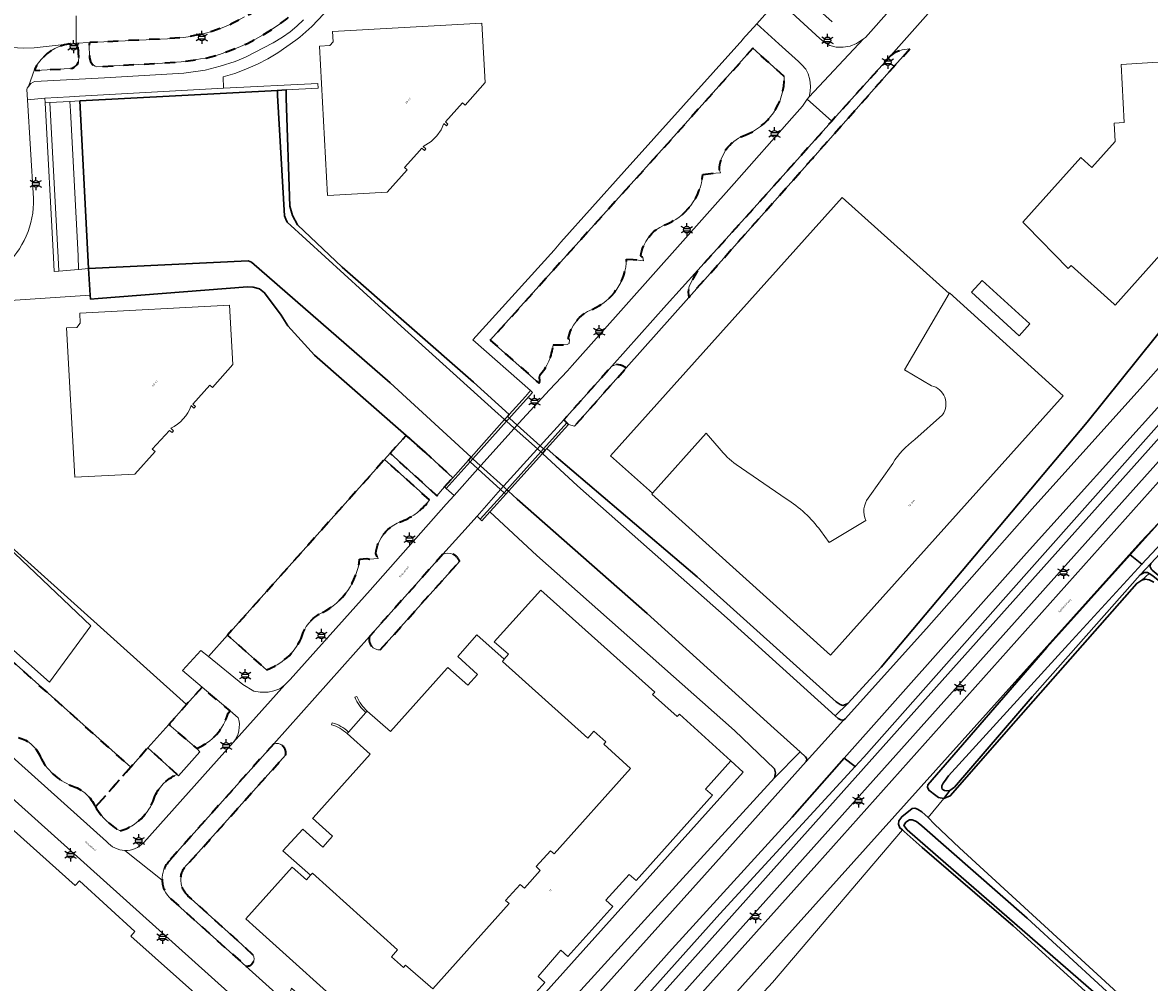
# Model space of a CAD drawing. Extents: x 105780 to 185197, y 477999 to 525027.
# Tile 139 of 256: x 108711 to 108929, y 478250 to 478435. Entities that reach past the tile are written whole.
import ezdxf
from ezdxf.enums import TextEntityAlignment as Align

# ---------------------------------------------------------------- set-up
doc = ezdxf.new("R2010")
doc.units = 0
doc.linetypes.add('XX-HIDDEN', pattern=[4, 2, -2])
for name, color, linetype, lineweight in [('B-GV-GR-MATERIAALGRENS-G', 252, 'XX-HIDDEN', 35), ('B-RO-IE-MEUBILAIR_WEGMEUBILAIR-S', 252, 'Continuous', 25), ('B-RO-IE-TERREINAFSCHEIDING_KUNSTMATIG_SCHUTTING-G', 252, 'IE-TERREINAFSCHEIDING-KUNSTMATIG-DICHT', 18), ('B-WE-GK-KADEMUUR-G', 252, 'Continuous', 18), ('B-WE-GW-WATERGANG_SLOOT_INSTEEK-G', 252, 'Continuous', 30), ('B-XX-KG-KADASTRAAL_BEBOUWING-G', 252, 'Continuous', 20), ('B1-WE-GR-BOUWLAND-GV', 80, 'Continuous', 13), ('B1-WE-KW-KUNSTWERK_DEK-BRUG', 252, 'Continuous', 18), ('B1-WE-KW-KUNSTWERK_LANDHOOFD-GV', 252, 'Continuous', 18), ('B1-WE-OG-BEBOUWING-T18', 7, 'Continuous', 18), ('B1-WE-OG-TERREIN_ERF-GV', 252, 'Continuous', 18), ('B1-WE-OG-TOPOGRAFIE-T18', 10, 'Continuous', 18), ('B1-WE-OG-WEG-GV', 7, 'Continuous', 18), ('B1-WE-VH-VERHARDING_ASFALT-GV', 252, 'Continuous', 18), ('B1-WE-VH-VERHARDING_BETON-GV', 252, 'Continuous', 18), ('B1-WE-VH-VERHARDING_BETONSTRAATSTEEN-GV', 252, 'Continuous', 18), ('B1-WE-VH-VERHARDING_TEGEL-GV', 252, 'Continuous', 18)]:
    doc.layers.add(name, color=color, linetype=linetype, lineweight=lineweight)
doc.styles.add('NLCS-ISO', font='NLCS-ISO.ttf')
doc.styles.add('NLCS-ISO-M200-T18', font='NLCS-ISO.ttf', dxfattribs={"height": 0.36})
doc.linetypes.add('IE-TERREINAFSCHEIDING-KUNSTMATIG-DICHT', pattern='A,8,-1,[82,NLCS.SHX,S=0.75,R=90,X=0,Y=0],-1', length=10)

# ---------------------------------------------------------------- blocks, each defined once
blk = doc.blocks.new('B-SIE-WEG_LICHTMAST-SO')
at = {"ltscale": 0.1}
for p, q in [((-1.1, 0.63), (-2.19, 1.27)), ((0, 1.27), (0, 2.53)), ((1.1, 0.63), (2.19, 1.27)), ((-1.1, -0.63), (-2.19, -1.27)), ((0, -1.27), (0, -2.53)), ((1.1, -0.63), (2.19, -1.27))]:
    blk.add_line(p, q, dxfattribs=at)
at = {"flags": 128}
for points in [[(-1.16, 0.5), (1.16, 0.5)], [(-1.16, -0.5), (1.16, -0.5)]]:
    blk.add_lwpolyline(points, dxfattribs=at)
at = {"ltscale": 0.1}
blk.add_circle((0, 0), 1.27, dxfattribs=at)
at = {"style": 'NLCS-ISO'}
blk.add_attdef('TYPE', text='', height=1.8, dxfattribs=at).set_placement((0, 2.53), align=Align.BOTTOM_CENTER)

msp = doc.modelspace()

# ---------------------------------------------------------------- linework, layer by layer
at = {"layer": 'B-GV-GR-MATERIAALGRENS-G', "flags": 128}
for points in [[(108783.404, 478459.802), (108785.59, 478462.228), (108788.99, 478465.964), (108798.371, 478476.273), (108794.815, 478479.45), (108761.963, 478442.863), (108760.264, 478441.209), (108758.58, 478439.743), (108756.897, 478438.543), (108754.517, 478437.05), (108753.546, 478436.577), (108750.902, 478435.15), (108748.907, 478434.348), (108747.189, 478433.777), (108745.717, 478433.376), (108743.011, 478432.809), (108741.783, 478432.604), (108738.598, 478432.365), (108723.617, 478431.626), (108723.456, 478431.377), (108723.54, 478428.65), (108723.765, 478427.978), (108724.15, 478427.375), (108724.64, 478427.027), (108724.979, 478426.917), (108729.379, 478427.21), (108736.76, 478427.606), (108741.295, 478427.928), (108743.581, 478428.195), (108745.007, 478428.462), (108745.902, 478428.566), (108748.659, 478429.32), (108752.276, 478430.675), (108754.101, 478431.459), (108755.753, 478432.325), (108757.474, 478433.297), (108760.019, 478434.993), (108761.683, 478436.191), (108763.226, 478437.558), (108764.207, 478438.495)], [(108721.485, 478428.738), (108721.313, 478431.113), (108720.978, 478431.497), (108719.809, 478431.352), (108718.722, 478431.153), (108717.657, 478430.857), (108716.83, 478430.466), (108716.077, 478430.043), (108715.357, 478429.51), (108714.206, 478428.367), (108713.416, 478427.372), (108712.933, 478426.441), (108713.171, 478426.245), (108719.707, 478426.575), (108720.276, 478426.69), (108720.583, 478426.838), (108721.13, 478427.398), (108721.327, 478427.694), (108721.432, 478428.113)], [(108878.533, 478429.118), (108877.828, 478428.356), (108877.612, 478428.054), (108876.868, 478427.234), (108867.349, 478416.715), (108867.094, 478416.43), (108852.68, 478400.296), (108841.224, 478387.62), (108840.381, 478386.118), (108839.531, 478384.524), (108839.318, 478383.32), (108839.436, 478382.297), (108863.362, 478409.23), (108878.266, 478426.007), (108879.775, 478427.689), (108882.214, 478430.407), (108880.698, 478430.195), (108879.289, 478429.707)], [(108827.348, 478368.688), (108827.062, 478368.867), (108826.601, 478369.08), (108826.212, 478369.257), (108825.468, 478369.327), (108824.547, 478369.032), (108815.271, 478358.65), (108815.851, 478358.104), (108816.169, 478357.77), (108817.327, 478357.408)], [(108788.475, 478352.376), (108784.759, 478355.633), (108781.687, 478352.195), (108785.405, 478348.814), (108790.731, 478343.97), (108792.196, 478345.667), (108793.784, 478347.447), (108793.798, 478347.463)]]:
    msp.add_lwpolyline(points, close=True, dxfattribs=at)
for points in [[(108857.922, 478425.073), (108851.857, 478430.528), (108836.003, 478412.808), (108801.039, 478374.036), (108810.429, 478365.77), (108810.666, 478366.042), (108810.562, 478367.236)], [(108842.172, 478406.111), (108843.689, 478406.308), (108845.569, 478406.454), (108845.373, 478406.939)], [(108827.406, 478389.758), (108828.667, 478389.663), (108830.665, 478389.428), (108830.583, 478390.022), (108830.189, 478390.363)], [(108813.203, 478373.163), (108815.901, 478373.2), (108816.3, 478373.444), (108816.393, 478374.198), (108816.14, 478374.301)], [(108789.331, 478343.162), (108780.592, 478350.97), (108750.25, 478317.012), (108757.756, 478310.298)], [(108775.786, 478331.728), (108777.179, 478331.862), (108777.686, 478331.728), (108779.358, 478331.811), (108778.902, 478332.79)], [(108791.908, 478332.66), (108777.713, 478316.767)], [(108724.696, 478283.796), (108731.521, 478291.468), (108688.491, 478329.954)], [(108779.769, 478314.174), (108795.121, 478331.276)], [(108745.332, 478306.919), (108742.333, 478303.622), (108738.872, 478299.732), (108744.289, 478295.071)], [(108750.351, 478301.924), (108750.729, 478302.368), (108745.332, 478306.919)], [(108740.504, 478290.065), (108734.833, 478295.191), (108731.521, 478291.468), (108724.696, 478283.796)], [(108759.167, 478296.004), (108741.03, 478275.698), (108739.049, 478273.4)], [(108742.898, 478273.086), (108761.459, 478293.821)], [(108755.181, 478255.145), (108752.978, 478257.207), (108742.575, 478266.619)], [(108739.322, 478265.975), (108753.756, 478253.013)]]:
    msp.add_lwpolyline(points, dxfattribs=at)
for points in [[(108850.027, 478413.593, 0.3217004), (108857.922, 478425.073)], [(108845.373, 478406.939, -0.3036582), (108850.027, 478413.593)], [(108834.717, 478396.31, 0.2883751), (108842.172, 478406.111)], [(108830.189, 478390.363, -0.2696937), (108834.717, 478396.31)], [(108820.742, 478380.017, 0.2946108), (108827.406, 478389.758)], [(108816.14, 478374.301, -0.2570439), (108820.742, 478380.017)], [(108810.562, 478367.236, 0.1675717), (108813.203, 478373.163)], [(108784.028, 478339.053, 0.1387368), (108789.331, 478343.162)], [(108778.902, 478332.79, -0.2956436), (108784.028, 478339.053)], [(108795.121, 478331.276, 0.4411282), (108791.908, 478332.66)], [(108768.582, 478321.389, 0.2533839), (108775.786, 478331.728)], [(108764.47, 478316.336, -0.2257343), (108768.582, 478321.389)], [(108777.713, 478316.767, 0.528481), (108779.769, 478314.174)], [(108757.756, 478310.298, 0.2009021), (108764.47, 478316.336)], [(108744.289, 478295.071, 0.2281867), (108750.351, 478301.924)], [(108709.791, 478297.186, -0.2460963), (108714.005, 478293.521)], [(108761.459, 478293.821, 0.5795707), (108759.167, 478296.004)], [(108714.005, 478293.521, 0.1878848), (108720.103, 478287.867)], [(108736.033, 478285.472, -0.2091799), (108740.504, 478290.065)], [(108720.103, 478287.867, -0.2025496), (108724.462, 478284.218)], [(108724.462, 478284.218, 0.0092596), (108724.696, 478283.796)], [(108729.485, 478279.15, 0.2442901), (108736.033, 478285.472)], [(108724.696, 478283.796, 0.1377138), (108729.485, 478279.15)], [(108739.049, 478273.4, 0.2058309), (108737.589, 478269.629)], [(108742.575, 478266.619, -0.4767204), (108742.898, 478273.086)], [(108737.589, 478269.629, 0.2059559), (108739.322, 478265.975)], [(108753.756, 478253.013, 0.638025), (108755.181, 478255.145)]]:
    msp.add_lwpolyline(points, format="xyb", dxfattribs=at)
at = {"layer": 'B-RO-IE-TERREINAFSCHEIDING_KUNSTMATIG_SCHUTTING-G', "flags": 128}
for points in [[(108715.872, 478420.023), (108714.97, 478419.976), (108716.551, 478390.029), (108716.692, 478387.355), (108717.593, 478387.428), (108717.454, 478390.077)], [(108808.967, 478364.199), (108808.836, 478364.313), (108807.839, 478363.196), (108804.726, 478359.708), (108804.371, 478359.31), (108804.753, 478358.967), (108805.108, 478359.363), (108809.237, 478363.963)], [(108803.838, 478358.713), (108804.222, 478358.375), (108804.753, 478358.967), (108804.371, 478359.31)], [(108814.829, 478356.276), (108816.169, 478357.77), (108815.851, 478358.104), (108811.345, 478353.053), (108811.673, 478352.758), (108812.009, 478353.133)], [(108796.826, 478350.855), (108797.179, 478350.531), (108797.715, 478351.125), (108797.358, 478351.452), (108797.266, 478351.348)], [(108810.814, 478352.457), (108811.139, 478352.163), (108811.673, 478352.758), (108811.345, 478353.053)], [(108796.826, 478350.855), (108793.798, 478347.463), (108793.784, 478347.447), (108792.196, 478345.667), (108792.521, 478345.372), (108797.179, 478350.531)], [(108803.741, 478344.53), (108804.044, 478344.253), (108804.578, 478344.848), (108804.275, 478345.125)], [(108803.741, 478344.53), (108799.1, 478339.417), (108799.426, 478339.105), (108800.978, 478340.836), (108801.737, 478341.682), (108804.044, 478344.253)]]:
    msp.add_lwpolyline(points, close=True, dxfattribs=at)
for points in [[(108775.261, 478305.159), (108774.887, 478305.011)], [(108776.984, 478302.029), (108777.253, 478302.331)], [(108770.47, 478300.062), (108770.361, 478299.677)], [(108773.369, 478297.971), (108773.638, 478298.273)]]:
    msp.add_lwpolyline(points, dxfattribs=at)
for points in [[(108774.887, 478305.011, 0.1167601), (108776.984, 478302.029)], [(108777.253, 478302.331, -0.1166158), (108775.261, 478305.159)], [(108770.361, 478299.677, -0.1235302), (108773.369, 478297.971)], [(108773.638, 478298.273, 0.1236692), (108770.47, 478300.062)]]:
    msp.add_lwpolyline(points, format="xyb", dxfattribs=at)
at = {"layer": 'B-WE-GK-KADEMUUR-G', "flags": 128}
msp.add_lwpolyline([(108721.685, 478420.333), (108759.887, 478422.365), (108761.547, 478422.454), (108767.739, 478422.783), (108767.69, 478423.716), (108749.49, 478422.776), (108721.636, 478421.266), (108719.651, 478421.151), (108714.922, 478420.878), (108714.97, 478419.976), (108715.872, 478420.023), (108719.713, 478420.228)], close=True, dxfattribs=at)
at = {"layer": 'B-WE-GW-WATERGANG_SLOOT_INSTEEK-G', "flags": 128}
for points in [[(108759.887, 478422.365), (108721.685, 478420.333), (108723.379, 478387.893), (108754.219, 478389.406), (108754.869, 478389.177), (108781.695, 478365.78), (108797.358, 478351.452), (108797.715, 478351.125), (108799.183, 478349.782), (108803.596, 478345.746), (108804.275, 478345.125), (108804.578, 478344.848), (108806.228, 478343.338), (108831.419, 478321.19), (108855.955, 478298.923), (108861.003, 478294.429), (108862.048, 478293.498), (108862.217, 478293.19), (108862.255, 478292.885), (108862.163, 478292.581), (108869.364, 478300.56), (108868.842, 478300.613), (108868.367, 478300.883), (108867.759, 478301.431), (108846.875, 478320.264), (108817.952, 478345.877), (108811.139, 478352.163), (108810.814, 478352.457), (108810.183, 478353.026), (108805.703, 478357.071), (108804.222, 478358.375), (108803.838, 478358.713), (108801.909, 478360.411), (108783.85, 478376.768), (108761.804, 478396.899), (108761.509, 478397.471), (108761.258, 478398.086), (108759.926, 478421.382)], [(108803.838, 478358.713), (108804.371, 478359.31), (108804.726, 478359.708), (108797.823, 478365.94), (108772.415, 478388.179), (108763.799, 478396.35), (108762.785, 478398.155), (108762.295, 478399.994), (108761.573, 478420.839), (108761.547, 478422.454), (108759.887, 478422.365), (108759.926, 478421.382), (108761.258, 478398.086), (108761.509, 478397.471), (108761.804, 478396.899), (108783.85, 478376.768), (108801.909, 478360.411)], [(108985.473, 478414.622), (108986.456, 478416), (108984.087, 478417.602), (108984.255, 478417.25), (108984.074, 478416.861), (108979.278, 478411.803), (108978.529, 478411.337), (108972.457, 478408.088), (108971.751, 478407.578), (108970.861, 478406.547), (108953.163, 478386.551), (108931.249, 478362.27), (108904.756, 478332.884), (108877.811, 478302.59), (108869.53, 478293.225), (108871.653, 478291.572), (108873.334, 478293.395), (108904.773, 478328.926), (108931.452, 478358.963), (108956.636, 478385.801), (108973.488, 478404.723), (108976.855, 478407.845), (108979.286, 478409.807), (108983.215, 478412.657)], [(108723.379, 478387.893), (108723.701, 478382.752), (108723.747, 478382.018), (108725.194, 478382.13), (108754.13, 478384.361), (108755.219, 478384.298), (108756.434, 478384.015), (108757.379, 478383.214), (108760.615, 478378.93), (108761.929, 478376.815), (108767.059, 478371.146), (108784.759, 478355.633), (108788.475, 478352.376), (108793.798, 478347.463), (108796.826, 478350.855), (108797.266, 478351.348), (108797.358, 478351.452), (108781.695, 478365.78), (108754.869, 478389.177), (108754.219, 478389.406)], [(108812.009, 478353.133), (108811.673, 478352.758), (108811.139, 478352.163), (108817.952, 478345.877), (108846.875, 478320.264), (108867.759, 478301.431), (108870.205, 478303.779), (108869.24, 478303.404), (108868.72, 478303.588), (108867.988, 478304.08), (108841.089, 478328.306), (108813.824, 478351.494)], [(108944.014, 478347.183), (108943.679, 478347.974), (108942.863, 478348.685), (108941.911, 478349.051), (108939.986, 478348.649), (108931.332, 478339.78), (108924.844, 478332.56), (108927.101, 478330.717), (108929.917, 478333.783), (108941.563, 478346.696), (108942.264, 478346.858), (108942.74, 478346.675), (108942.908, 478346.324), (108942.768, 478345.803)], [(108804.578, 478344.848), (108804.044, 478344.253), (108801.737, 478341.682), (108800.978, 478340.836), (108810.088, 478332.427), (108848.322, 478298.543), (108856.036, 478291.129), (108856.24, 478290.385), (108856.005, 478289.386), (108861.003, 478294.429), (108855.955, 478298.923), (108831.419, 478321.19), (108806.228, 478343.338)], [(108926.776, 478328.652), (108928.82, 478330.883), (108942.768, 478345.803), (108942.908, 478346.324), (108942.74, 478346.675), (108942.264, 478346.858), (108941.563, 478346.696), (108929.917, 478333.783), (108927.101, 478330.717), (108912.899, 478315.256), (108889.7, 478289.778), (108888.896, 478288.703), (108888.629, 478288.359), (108888.402, 478287.883), (108888.395, 478287.491), (108888.478, 478287.228), (108888.909, 478286.959), (108889.344, 478286.908), (108889.955, 478286.941), (108890.837, 478287.579), (108905.877, 478305.095)], [(108889.955, 478286.941), (108889.344, 478286.908), (108888.909, 478286.959), (108888.478, 478287.228), (108888.395, 478287.491), (108888.402, 478287.883), (108888.629, 478288.359), (108888.896, 478288.703), (108889.7, 478289.778), (108912.899, 478315.256), (108927.101, 478330.717), (108924.844, 478332.56), (108908.704, 478314.597), (108885.704, 478288.026), (108885.653, 478287.634), (108885.904, 478287.02), (108887.25, 478286.013), (108887.753, 478285.636), (108888.796, 478285.443)], [(108929.104, 478329.559), (108928.93, 478329.704), (108928.637, 478330.363), (108928.82, 478330.883), (108926.776, 478328.652), (108927.525, 478329.119), (108928.179, 478329.151), (108928.466, 478328.965), (108929.214, 478328.479), (108933.038, 478325.404), (108958.02, 478303.739), (108958.234, 478303.474), (108977.983, 478286.189), (108978.347, 478286.024), (108977.785, 478287.049), (108958.549, 478304.035), (108958.251, 478304.432), (108954.001, 478308.125), (108952.505, 478309.764), (108949.159, 478312.83)], [(108927.064, 478327.653), (108928.466, 478328.965), (108928.179, 478329.151), (108927.525, 478329.119), (108926.776, 478328.652), (108905.877, 478305.095), (108890.837, 478287.579), (108889.955, 478286.941), (108888.796, 478285.443), (108890.024, 478285.901), (108902.702, 478300.452), (108926.137, 478326.972)], [(108792.295, 478203.497), (108793.597, 478204.952), (108795.365, 478206.928), (108817.51, 478231.884), (108845.431, 478263.119), (108871.653, 478291.572), (108869.53, 478293.225), (108869.529, 478293.225), (108859.445, 478281.821), (108836.246, 478256.343), (108810.326, 478227.295), (108788.453, 478202.927), (108766, 478177.74), (108744.264, 478153.674), (108741.86, 478150.797), (108740.619, 478149.598), (108739.867, 478148.958), (108738.902, 478148.497), (108740.796, 478146.901), (108741.982, 478147.796), (108742.34, 478148.196), (108752.117, 478159.079), (108776.431, 478185.976)]]:
    msp.add_lwpolyline(points, close=True, dxfattribs=at)
for points in [[(108945.567, 478385.856), (108927.248, 478365.26), (108905.866, 478341.45), (108885.453, 478318.276), (108869.673, 478300.816), (108869.364, 478300.56), (108862.163, 478292.581), (108842.512, 478270.614), (108818.861, 478244.229)], [(108936.23, 478382.761), (108916.534, 478358.224), (108876.692, 478310.812), (108870.205, 478303.779), (108867.759, 478301.431), (108868.367, 478300.883), (108868.842, 478300.613), (108869.364, 478300.56), (108869.673, 478300.816), (108885.453, 478318.276), (108905.866, 478341.45), (108927.248, 478365.26), (108945.567, 478385.856)], [(108810.326, 478227.295), (108836.246, 478256.343), (108859.445, 478281.821), (108869.529, 478293.225), (108869.53, 478293.225), (108877.811, 478302.59), (108904.756, 478332.884), (108931.249, 478362.27)], [(108929.214, 478328.479), (108928.466, 478328.965), (108927.064, 478327.653), (108927.722, 478327.859), (108928.504, 478327.714), (108929.367, 478327.263)], [(108818.861, 478244.229), (108842.512, 478270.614), (108862.163, 478292.581), (108862.255, 478292.885), (108862.217, 478293.19), (108862.048, 478293.498), (108861.003, 478294.429), (108856.005, 478289.386), (108832.185, 478263.309), (108807.608, 478236.286)], [(108885.718, 478281.709), (108884.523, 478282.86), (108883.704, 478283.354), (108883.184, 478283.538), (108882.66, 478283.46), (108880.627, 478281.883), (108880.09, 478281.108), (108880.035, 478280.455), (108880.284, 478279.754), (108880.762, 478279.332), (108881.083, 478279.049), (108884.619, 478275.929), (108902.176, 478260.758), (108930.101, 478235.467)], [(109197.743, 478000.013), (109196.496, 478001.222), (109183.939, 478012.471), (109165.639, 478029.369), (109145.603, 478046.845), (109120.418, 478069.847), (109103.069, 478085.373), (109085.433, 478101.083), (109067.291, 478117.451), (109050.018, 478133.559), (109029.247, 478151.816), (109011.402, 478167.739), (109009.678, 478169.278), (109003.207, 478175.544), (109000.53, 478177.632), (109000, 478177.973), (108991.84, 478185.131), (108959.327, 478214.686), (108922.344, 478247.851), (108891.808, 478275.846), (108887.007, 478280.469), (108885.718, 478281.709)], [(108933.278, 478234.107), (108917.71, 478248.017), (108889.138, 478272.851), (108881.672, 478279.362), (108881.076, 478280.187), (108881.413, 478280.812), (108882.154, 478281.264), (108882.649, 478281.317), (108883.506, 478280.993), (108884.545, 478280.105), (108904.897, 478262.239), (108963.172, 478208.64)], [(108963.172, 478208.64), (108904.897, 478262.239), (108884.545, 478280.105), (108883.506, 478280.993), (108882.649, 478281.317), (108882.154, 478281.264), (108881.413, 478280.812), (108881.076, 478280.187), (108881.672, 478279.362), (108889.138, 478272.851), (108917.71, 478248.017), (108933.278, 478234.107)]]:
    msp.add_lwpolyline(points, dxfattribs=at)
at = {"layer": 'B-XX-KG-KADASTRAAL_BEBOUWING-G', "flags": 128}
for points in [[(108800.08, 478423.867), (108799.426, 478435.388), (108770.552, 478433.749), (108770.665, 478431.752), (108770.016, 478431.06), (108768.019, 478430.952), (108769.579, 478402.051), (108770.824, 478402.117), (108781.083, 478402.664), (108784.987, 478407.028), (108784.488, 478407.475), (108786.841, 478410.102), (108787.804, 478411.177), (108788.303, 478410.73), (108788.594, 478411.059), (108788.086, 478411.525), (108789.62, 478412.456), (108790.744, 478413.581), (108791.567, 478414.766), (108792.074, 478415.952), (108792.58, 478415.498), (108792.874, 478415.826), (108792.375, 478416.273), (108793.48, 478417.507), (108795.678, 478419.96), (108796.177, 478419.513)], [(108904.05, 478396.86), (108904.743, 478396.151), (108912.81, 478387.9), (108913.379, 478388.535), (108921.715, 478381.045), (108921.925, 478380.856), (108933.804, 478394.122), (108940.24, 478401.31), (108938.71, 478402.63), (108941.783, 478406.191), (108944.74, 478403.64), (108960.8, 478421.55), (108950.58, 478430.75), (108934.05, 478429.994), (108934.293, 478428.118), (108923.08, 478427.37), (108923.69, 478416.19), (108921.74, 478416.06), (108921.93, 478412.51), (108917.431, 478407.486), (108915.29, 478409.41)], [(108894.135, 478383.373), (108903.349, 478374.927), (108905.433, 478377.241), (108896.176, 478385.618)], [(108705.178, 478336.924), (108705.648, 478337.435), (108695.305, 478346.697), (108694.846, 478346.184), (108693.637, 478344.834), (108696.744, 478342.052), (108695.53, 478340.697), (108690.08, 478345.607), (108682.959, 478334.922), (108688.491, 478329.954), (108688.789, 478330.298), (108695.004, 478324.722), (108695.305, 478325.057), (108702.486, 478318.61), (108702.786, 478318.945), (108708.592, 478313.737), (108708.893, 478314.072), (108715.776, 478307.892), (108723.778, 478318.834), (108704.966, 478336.693)], [(108705.178, 478336.924), (108704.966, 478336.693), (108723.778, 478318.834), (108715.776, 478307.892), (108708.893, 478314.072), (108708.592, 478313.737), (108702.786, 478318.945), (108702.486, 478318.61), (108695.305, 478325.057), (108695.004, 478324.722), (108688.789, 478330.298), (108688.491, 478329.954), (108731.521, 478291.468), (108734.833, 478295.191), (108738.872, 478299.732), (108742.333, 478303.622)], [(108828.168, 478291.231), (108823.027, 478295.898), (108823.433, 478296.358), (108821.118, 478298.436), (108819.916, 478297.096), (108803.408, 478311.914), (108803.775, 478312.35), (108798.467, 478317.089), (108794.783, 478312.891), (108798.601, 478309.412), (108796.74, 478307.308), (108792.858, 478310.751), (108792.738, 478310.618), (108781.738, 478298.354), (108777.253, 478302.331), (108776.984, 478302.029), (108773.638, 478298.273), (108773.369, 478297.971), (108777.811, 478293.976), (108766.799, 478281.699), (108766.696, 478281.584), (108770.546, 478278.153), (108768.643, 478276.008), (108764.785, 478279.482), (108760.953, 478275.297), (108766.308, 478270.586), (108766.677, 478270.976), (108783.124, 478256.157), (108781.94, 478254.814), (108784.281, 478252.751), (108784.685, 478253.209), (108789.919, 478248.597), (108804.699, 478265.081), (108804.033, 478265.678), (108806.84, 478268.774), (108807.647, 478268.042), (108810.735, 478271.498), (108809.929, 478272.231), (108812.727, 478275.308), (108813.393, 478274.702)], [(108847.572, 478292.673), (108842.684, 478287.243), (108844.024, 478286.042), (108829.245, 478269.544), (108827.904, 478270.745), (108823.402, 478265.729), (108824.741, 478264.526), (108816.063, 478254.866), (108814.724, 478256.069), (108810.296, 478251.007), (108811.634, 478249.802), (108796.775, 478233.295), (108795.437, 478234.499), (108790.553, 478229.074), (108792.984, 478226.924), (108812.849, 478249.097), (108849.994, 478290.486)]]:
    msp.add_lwpolyline(points, close=True, dxfattribs=at)
for points in [[(108881.166, 478368.329), (108889.791, 478383.064), (108869.087, 478401.645), (108824.314, 478351.675), (108832.428, 478344.444), (108842.819, 478356.082), (108845.357, 478353.142)], [(108845.357, 478353.142), (108842.819, 478356.082), (108832.428, 478344.444), (108832.295, 478344.294), (108866.839, 478313.108), (108911.864, 478363.306), (108889.893, 478383.238), (108889.791, 478383.064)], [(108889.791, 478383.064), (108881.166, 478368.329), (108886.418, 478365.259)], [(108743.205, 478361.406), (108743.718, 478360.904), (108744.011, 478361.255), (108743.525, 478361.696), (108746.796, 478365.386), (108747.311, 478364.937), (108751.24, 478369.34), (108750.613, 478380.864), (108721.648, 478379.278), (108721.755, 478377.321), (108721.077, 478376.527), (108719.12, 478376.421), (108720.68, 478347.567), (108732.307, 478348.147), (108736.241, 478352.512), (108735.687, 478352.997), (108739.039, 478356.62), (108739.506, 478356.223), (108739.794, 478356.543), (108739.264, 478357.043)], [(108886.418, 478365.259), (108881.166, 478368.329)], [(108888.554, 478359.652), (108883.162, 478354.85)], [(108883.162, 478354.85), (108888.554, 478359.652)], [(108858.311, 478343.372), (108848.635, 478350.025)], [(108848.635, 478350.025), (108858.311, 478343.372)], [(108878.889, 478350.233), (108874.163, 478343.518)], [(108874.163, 478343.518), (108878.889, 478350.233)], [(108873.716, 478339.174), (108866.611, 478334.915), (108864.953, 478337.22)], [(108864.953, 478337.22), (108866.611, 478334.915), (108873.716, 478339.174)], [(108811.634, 478249.802), (108810.296, 478251.007), (108814.724, 478256.069), (108816.063, 478254.866), (108824.741, 478264.526), (108823.402, 478265.729), (108827.904, 478270.745), (108829.245, 478269.544), (108844.024, 478286.042), (108842.684, 478287.243), (108847.572, 478292.673), (108837.627, 478301.704), (108837.227, 478301.257), (108832.461, 478305.529), (108832.861, 478305.976), (108810.819, 478325.732), (108801.835, 478315.721), (108804.573, 478313.3), (108803.775, 478312.35), (108803.408, 478311.914), (108819.916, 478297.096), (108821.118, 478298.436), (108823.433, 478296.358), (108823.027, 478295.898), (108828.168, 478291.231), (108813.393, 478274.702), (108812.727, 478275.308), (108809.929, 478272.231), (108810.735, 478271.498), (108807.647, 478268.042), (108806.84, 478268.774), (108804.033, 478265.678), (108804.699, 478265.081), (108789.919, 478248.597), (108784.685, 478253.209), (108784.281, 478252.751), (108781.94, 478254.814), (108783.124, 478256.157), (108766.677, 478270.976), (108766.308, 478270.586), (108765.481, 478269.71), (108762.728, 478272.116), (108753.754, 478262.114), (108755.763, 478260.311), (108775.826, 478242.312)]]:
    msp.add_lwpolyline(points, dxfattribs=at)
for points in [[(108886.418, 478365.259, -0.519331), (108888.554, 478359.652)], [(108888.554, 478359.652, 0.519331), (108886.418, 478365.259)], [(108739.264, 478357.043, 0.2056791), (108743.205, 478361.406)], [(108883.162, 478354.85, 0.0915657), (108878.889, 478350.233)], [(108878.889, 478350.233, -0.0915657), (108883.162, 478354.85)], [(108848.635, 478350.025, -0.0764687), (108845.357, 478353.142)], [(108845.357, 478353.142, 0.0764687), (108848.635, 478350.025)], [(108864.953, 478337.22, 0.090354), (108858.311, 478343.372)], [(108858.311, 478343.372, -0.090354), (108864.953, 478337.22)], [(108874.163, 478343.518, 0.2783054), (108873.716, 478339.174)], [(108873.716, 478339.174, -0.2783054), (108874.163, 478343.518)]]:
    msp.add_lwpolyline(points, format="xyb", dxfattribs=at)
at = {"layer": 'B1-WE-GR-BOUWLAND-GV', "flags": 128}
for points in [[(108929.367, 478327.263), (108928.504, 478327.714), (108927.722, 478327.859), (108927.064, 478327.653), (108926.137, 478326.972), (108902.702, 478300.452), (108890.024, 478285.901), (108888.796, 478285.443), (108885.718, 478281.709), (108887.007, 478280.469), (108891.808, 478275.846), (108922.344, 478247.851), (108959.327, 478214.686)], [(108930.101, 478235.467), (108902.176, 478260.758), (108884.619, 478275.929), (108881.083, 478279.049), (108880.762, 478279.332), (108855.672, 478249.825), (108818.815, 478210.033), (108814.326, 478205.011), (108778.711, 478165.168), (108766.581, 478151.599), (108803.461, 478118.235), (108794.124, 478106.884), (108797.163, 478104.31), (108800.804, 478100.669), (108828.781, 478072.693), (108863.441, 478037.371), (108865.029, 478035.122), (108879.978, 478019.511), (108895.324, 478011.177), (108898.896, 478007.208), (108906.69, 478000.013)]]:
    msp.add_lwpolyline(points, dxfattribs=at)
at = {"layer": 'B1-WE-KW-KUNSTWERK_DEK-BRUG', "flags": 128}
msp.add_lwpolyline([(108796.826, 478350.855), (108797.179, 478350.531), (108798.652, 478349.184), (108803.063, 478345.149), (108803.741, 478344.53), (108804.044, 478344.253), (108804.578, 478344.848), (108811.139, 478352.163), (108811.673, 478352.758), (108811.345, 478353.053), (108810.717, 478353.616), (108806.228, 478357.643), (108804.753, 478358.967), (108804.371, 478359.31), (108803.838, 478358.713), (108797.358, 478351.452), (108797.266, 478351.348)], close=True, dxfattribs=at)
at = {"layer": 'B1-WE-KW-KUNSTWERK_LANDHOOFD-GV', "flags": 128}
for points in [[(108804.753, 478358.967), (108804.371, 478359.31), (108803.838, 478358.713), (108804.222, 478358.375), (108805.703, 478357.071), (108810.183, 478353.026), (108810.814, 478352.457), (108811.139, 478352.163), (108811.673, 478352.758), (108811.345, 478353.053), (108810.717, 478353.616), (108806.228, 478357.643)], [(108797.358, 478351.452), (108797.266, 478351.348), (108796.826, 478350.855), (108797.179, 478350.531), (108798.652, 478349.184), (108803.063, 478345.149), (108803.741, 478344.53), (108804.044, 478344.253), (108804.578, 478344.848), (108804.275, 478345.125), (108803.596, 478345.746), (108799.183, 478349.782), (108797.715, 478351.125)]]:
    msp.add_lwpolyline(points, close=True, dxfattribs=at)
at = {"layer": 'B1-WE-OG-TERREIN_ERF-GV', "flags": 128}
for points in [[(108888.86, 478440.8), (108878.533, 478429.118), (108879.289, 478429.707), (108880.698, 478430.195), (108882.214, 478430.407), (108879.775, 478427.689), (108878.266, 478426.007), (108863.362, 478409.23), (108839.436, 478382.297), (108827.348, 478368.688), (108817.327, 478357.408), (108816.169, 478357.77), (108814.829, 478356.276), (108812.009, 478353.133), (108813.824, 478351.494), (108841.089, 478328.306), (108867.988, 478304.08), (108868.72, 478303.588), (108869.24, 478303.404), (108870.205, 478303.779), (108876.692, 478310.812), (108916.534, 478358.224), (108936.23, 478382.761)], [(108770.04, 478438.396), (108766.574, 478434.719), (108764.246, 478432.664), (108763.473, 478432.069), (108759.988, 478429.656), (108758.056, 478428.507), (108756.024, 478427.444), (108753.789, 478426.486), (108751.668, 478425.646), (108749.366, 478424.986), (108749.49, 478422.776), (108767.69, 478423.716), (108767.739, 478422.783), (108761.547, 478422.454), (108761.573, 478420.839), (108762.295, 478399.994), (108762.785, 478398.155), (108763.799, 478396.35), (108772.415, 478388.179), (108797.823, 478365.94), (108804.726, 478359.708), (108807.839, 478363.196), (108808.836, 478364.313), (108797.699, 478374.135), (108813.417, 478391.484), (108814.7, 478393.045), (108826.964, 478406.696), (108849.876, 478432.199), (108849.867, 478432.207), (108852.581, 478435.229), (108856.687, 478439.83)], [(108705.178, 478336.924), (108742.333, 478303.622), (108745.332, 478306.919), (108741.506, 478310.145), (108745.049, 478314.072), (108746.544, 478312.864), (108750.25, 478317.012), (108780.592, 478350.97), (108781.687, 478352.195), (108784.759, 478355.633), (108767.059, 478371.146), (108761.929, 478376.815), (108760.615, 478378.93), (108757.379, 478383.214), (108756.434, 478384.015), (108755.219, 478384.298), (108754.13, 478384.361), (108725.194, 478382.13), (108723.747, 478382.018), (108723.701, 478382.752), (108705.261, 478381.521)], [(108732.307, 478348.147), (108720.68, 478347.567), (108719.12, 478376.421), (108721.077, 478376.527), (108721.755, 478377.321), (108721.648, 478379.278), (108750.613, 478380.864), (108751.24, 478369.34), (108747.311, 478364.937), (108746.796, 478365.386), (108743.525, 478361.696), (108744.011, 478361.255), (108743.718, 478360.904), (108743.205, 478361.406)], [(108739.264, 478357.043), (108739.794, 478356.543), (108739.506, 478356.223), (108739.039, 478356.62), (108735.687, 478352.997), (108736.241, 478352.512), (108732.307, 478348.147)], [(108753.756, 478253.013), (108762.825, 478244.868), (108762.515, 478245.6), (108762.335, 478246.374), (108762.289, 478247.168), (108762.38, 478247.957), (108762.605, 478248.72), (108791.018, 478223.113), (108793.762, 478220.64), (108807.608, 478236.286), (108832.185, 478263.309), (108856.005, 478289.386), (108856.24, 478290.385), (108856.036, 478291.129), (108848.322, 478298.543), (108810.088, 478332.427), (108800.978, 478340.836)], [(108800.978, 478340.836), (108799.426, 478339.105), (108799.1, 478339.417), (108798.491, 478340.03), (108795.564, 478336.753), (108791.908, 478332.66)], [(108795.121, 478331.276), (108779.769, 478314.174)], [(108777.253, 478302.331), (108781.738, 478298.354), (108792.738, 478310.618), (108792.858, 478310.751), (108796.74, 478307.308), (108798.601, 478309.412), (108794.783, 478312.891), (108798.467, 478317.089), (108803.775, 478312.35), (108804.573, 478313.3), (108801.835, 478315.721), (108810.819, 478325.732), (108832.861, 478305.976), (108832.461, 478305.529), (108837.227, 478301.257), (108837.627, 478301.704), (108847.572, 478292.673)], [(108777.713, 478316.767), (108759.167, 478296.004)], [(108774.887, 478305.011), (108775.261, 478305.159)], [(108773.638, 478298.273), (108776.984, 478302.029)], [(108770.361, 478299.677), (108770.47, 478300.062)], [(108847.572, 478292.673), (108849.994, 478290.486), (108812.849, 478249.097), (108792.984, 478226.924), (108790.553, 478229.074), (108780.615, 478238.02), (108781.02, 478238.47), (108776.23, 478242.763), (108775.826, 478242.312), (108755.763, 478260.311), (108753.754, 478262.114), (108762.728, 478272.116), (108765.481, 478269.71), (108766.308, 478270.586), (108760.953, 478275.297), (108764.785, 478279.482), (108768.643, 478276.008), (108770.546, 478278.153), (108766.696, 478281.584), (108766.799, 478281.699), (108777.811, 478293.976), (108773.369, 478297.971)], [(108761.459, 478293.821), (108742.898, 478273.086)], [(108750.367, 478242.009), (108731.529, 478258.773), (108732.34, 478259.676), (108721.587, 478269.465), (108720.783, 478268.577), (108702.077, 478285.301), (108699.187, 478287.885), (108700.213, 478288.535), (108701.361, 478288.933), (108702.569, 478289.059), (108703.774, 478288.906), (108704.913, 478288.482), (108705.924, 478287.809)], [(108742.575, 478266.619), (108752.978, 478257.207), (108755.181, 478255.145)]]:
    msp.add_lwpolyline(points, dxfattribs=at)
for points in [[(108800.08, 478423.867), (108796.177, 478419.513), (108795.678, 478419.96), (108793.48, 478417.507), (108792.375, 478416.273), (108792.874, 478415.826), (108792.58, 478415.498), (108792.074, 478415.952), (108791.567, 478414.766), (108790.744, 478413.581), (108789.62, 478412.456), (108788.086, 478411.525), (108788.594, 478411.059), (108788.303, 478410.73), (108787.804, 478411.177), (108786.841, 478410.102), (108784.488, 478407.475), (108784.987, 478407.028), (108781.083, 478402.664), (108770.824, 478402.117), (108769.579, 478402.051), (108768.019, 478430.952), (108770.016, 478431.06), (108770.665, 478431.752), (108770.552, 478433.749), (108799.426, 478435.388)], [(108904.05, 478396.86), (108915.29, 478409.41), (108917.431, 478407.486), (108921.93, 478412.51), (108921.74, 478416.06), (108923.69, 478416.19), (108923.08, 478427.37), (108934.293, 478428.118), (108934.05, 478429.994), (108950.58, 478430.75), (108960.8, 478421.55), (108944.74, 478403.64), (108941.783, 478406.191), (108938.71, 478402.63), (108940.24, 478401.31), (108933.804, 478394.122), (108921.925, 478380.856), (108921.715, 478381.045), (108913.379, 478388.535), (108912.81, 478387.9), (108904.743, 478396.151)], [(108889.791, 478383.064), (108889.893, 478383.238), (108911.864, 478363.306), (108866.839, 478313.108), (108832.295, 478344.294), (108832.428, 478344.444), (108824.314, 478351.675), (108869.087, 478401.645)], [(108894.135, 478383.373), (108896.176, 478385.618), (108905.433, 478377.241), (108903.349, 478374.927)]]:
    msp.add_lwpolyline(points, close=True, dxfattribs=at)
at = {"layer": 'B1-WE-OG-TERREIN_ERF-GV'}
for points in [[(108743.205, 478361.406, -0.2056791), (108739.264, 478357.043)], [(108791.908, 478332.66, -0.4411282), (108795.121, 478331.276)], [(108779.769, 478314.174, -0.528481), (108777.713, 478316.767)], [(108776.984, 478302.029, -0.1167601), (108774.887, 478305.011)], [(108775.261, 478305.159, 0.1166158), (108777.253, 478302.331)], [(108773.369, 478297.971, 0.1235302), (108770.361, 478299.677)], [(108770.47, 478300.062, -0.1236692), (108773.638, 478298.273)], [(108759.167, 478296.004, -0.5795707), (108761.459, 478293.821)], [(108742.898, 478273.086, 0.4767204), (108742.575, 478266.619)], [(108755.181, 478255.145, -0.638025), (108753.756, 478253.013)]]:
    msp.add_lwpolyline(points, format="xyb", dxfattribs=at)
at = {"layer": 'B1-WE-OG-WEG-GV', "flags": 128}
for points in [[(108931.452, 478358.963), (108904.773, 478328.926), (108873.334, 478293.395), (108871.653, 478291.572), (108845.431, 478263.119), (108817.51, 478231.884), (108795.365, 478206.928), (108796.791, 478205.642), (108883.546, 478302.738), (108970.352, 478399.773)], [(108966.405, 478390.944), (108759.762, 478159.984), (108741.904, 478140.517), (108731.203, 478128.618), (108733.226, 478126.815), (108743.509, 478137.787), (108790.325, 478190.209), (108864.195, 478272.651), (108952.875, 478371.959)], [(108930.303, 478338.694), (108926.87, 478335.044), (108826.061, 478222.725)], [(108855.672, 478249.825), (108880.762, 478279.332), (108880.284, 478279.754), (108880.035, 478280.455), (108880.09, 478281.108), (108880.627, 478281.883), (108882.66, 478283.46), (108883.184, 478283.538), (108883.704, 478283.354), (108884.523, 478282.86), (108885.718, 478281.709), (108888.796, 478285.443), (108887.753, 478285.636), (108887.25, 478286.013), (108885.904, 478287.02), (108885.653, 478287.634), (108885.704, 478288.026), (108908.704, 478314.597), (108924.844, 478332.56), (108931.332, 478339.78)]]:
    msp.add_lwpolyline(points, dxfattribs=at)
at = {"layer": 'B1-WE-VH-VERHARDING_ASFALT-GV', "flags": 128}
for points in [[(108902.615, 478465.359), (108873.643, 478432.62), (108873.255, 478432.354), (108862.717, 478421.124), (108862.351, 478420.668), (108867.094, 478416.43), (108867.349, 478416.715), (108876.868, 478427.234), (108877.612, 478428.054), (108877.828, 478428.356), (108878.533, 478429.118), (108888.86, 478440.8)], [(108693.478, 478440.32), (108702.339, 478432.374), (108704.027, 478431.535), (108705.621, 478430.942), (108708.364, 478430.682), (108710.811, 478430.571), (108712.812, 478430.608), (108719.809, 478431.352), (108720.978, 478431.497), (108720.96, 478436.817)], [(108720.96, 478436.817), (108720.978, 478431.497), (108723.617, 478431.626), (108738.598, 478432.365), (108741.783, 478432.604), (108743.011, 478432.809), (108745.717, 478433.376), (108747.189, 478433.777), (108748.907, 478434.348), (108750.902, 478435.15), (108753.546, 478436.577)], [(108712.728, 478401.472), (108711.52, 478420.569), (108711.389, 478422.565), (108711.508, 478422.835), (108711.718, 478423.14), (108712.933, 478426.441), (108713.416, 478427.372), (108714.206, 478428.367), (108715.357, 478429.51), (108716.077, 478430.043), (108716.83, 478430.466), (108717.657, 478430.857), (108718.722, 478431.153), (108719.809, 478431.352), (108712.812, 478430.608), (108710.811, 478430.571), (108708.364, 478430.682)], [(108952.875, 478371.959), (108864.195, 478272.651), (108790.325, 478190.209)], [(108798.491, 478340.03), (108803.063, 478345.149), (108798.652, 478349.184), (108794.057, 478344.01), (108792.552, 478342.314), (108777.808, 478325.698), (108762.336, 478308.432), (108761.333, 478307.409), (108751.348, 478296.231), (108734.021, 478276.917)], [(108739.049, 478273.4), (108741.03, 478275.698), (108759.167, 478296.004), (108777.713, 478316.767), (108791.908, 478332.66), (108795.564, 478336.753), (108798.491, 478340.03)], [(108826.061, 478222.725), (108926.87, 478335.044), (108930.303, 478338.694)], [(108664.339, 478333.154), (108663.808, 478333.727), (108663.369, 478334.373), (108663.032, 478335.078), (108662.805, 478335.826), (108662.693, 478336.599), (108656.765, 478329.97), (108657.604, 478329.931), (108658.425, 478329.753), (108659.204, 478329.441), (108659.92, 478329.003), (108660.554, 478328.451), (108693.419, 478299.024), (108694.054, 478298.459), (108705.924, 478287.809), (108754.115, 478244.588)], [(108726.854, 478277.116), (108664.339, 478333.154)], [(108730.392, 478275.361), (108737.589, 478269.629)], [(108737.589, 478269.629), (108730.392, 478275.361)], [(108762.825, 478244.868), (108753.756, 478253.013), (108739.322, 478265.975)]]:
    msp.add_lwpolyline(points, dxfattribs=at)
for points in [[(108867.094, 478416.43), (108862.351, 478420.668), (108861.421, 478419.325), (108859.385, 478417.002), (108848.233, 478404.336), (108816.892, 478369.163), (108815.99, 478368.151), (108812.536, 478364.435), (108806.584, 478358.031), (108806.228, 478357.643), (108810.717, 478353.616), (108815.271, 478358.65), (108824.547, 478369.032), (108835.145, 478380.893), (108841.224, 478387.62), (108852.68, 478400.296)], [(108966.405, 478390.944), (108972.642, 478397.657), (108970.352, 478399.773), (108883.546, 478302.738), (108796.791, 478205.642), (108795.024, 478203.662), (108793.619, 478202.087), (108758.647, 478162.897), (108740.12, 478142.138), (108740.097, 478142.113), (108729.3, 478130.315), (108731.203, 478128.618), (108741.904, 478140.517), (108759.762, 478159.984)], [(108798.652, 478349.184), (108803.063, 478345.149), (108810.717, 478353.616), (108806.228, 478357.643)]]:
    msp.add_lwpolyline(points, close=True, dxfattribs=at)
at = {"layer": 'B1-WE-VH-VERHARDING_ASFALT-GV'}
for points in [[(108706.936, 478388.225, 0.2237224), (108712.728, 478401.472)], [(108730.392, 478275.361, -0.2196803), (108726.854, 478277.116)], [(108734.021, 478276.917, -0.2197798), (108730.392, 478275.361)], [(108737.589, 478269.629, -0.2058309), (108739.049, 478273.4)], [(108739.322, 478265.975, -0.2059559), (108737.589, 478269.629)]]:
    msp.add_lwpolyline(points, format="xyb", dxfattribs=at)
at = {"layer": 'B1-WE-VH-VERHARDING_BETON-GV', "flags": 128}
for points in [[(108719.713, 478420.228), (108715.872, 478420.023), (108717.454, 478390.077), (108717.593, 478387.428), (108721.437, 478387.737), (108721.332, 478390.394), (108719.836, 478418.394)], [(108721.685, 478420.333), (108719.713, 478420.228), (108719.836, 478418.394), (108721.332, 478390.394), (108721.437, 478387.737), (108723.379, 478387.893)]]:
    msp.add_lwpolyline(points, close=True, dxfattribs=at)
at = {"layer": 'B1-WE-VH-VERHARDING_BETONSTRAATSTEEN-GV', "flags": 128}
for points in [[(108864.813, 478432.4), (108857.034, 478439.49), (108856.687, 478439.83), (108852.581, 478435.229), (108856.884, 478431.373), (108860.661, 478427.988), (108861.329, 478427.337), (108862.063, 478426.447), (108862.511, 478425.568), (108862.856, 478424.402), (108863.014, 478423.186), (108862.944, 478422.185), (108862.717, 478421.124), (108873.255, 478432.354), (108871.91, 478431.432), (108870.666, 478430.954), (108869.3, 478430.726), (108867.957, 478430.719), (108866.74, 478431.064), (108865.618, 478431.732)], [(108839.436, 478382.297), (108839.318, 478383.32), (108839.531, 478384.524), (108840.381, 478386.118), (108841.224, 478387.62), (108835.145, 478380.893), (108824.547, 478369.032), (108825.468, 478369.327), (108826.212, 478369.257), (108826.601, 478369.08), (108827.062, 478368.867), (108827.348, 478368.688)], [(108738.872, 478299.732), (108734.833, 478295.191), (108740.504, 478290.065), (108740.786, 478289.812), (108744.896, 478294.433), (108744.289, 478295.071)]]:
    msp.add_lwpolyline(points, close=True, dxfattribs=at)
for points in [[(108751.348, 478296.231), (108761.333, 478307.409), (108760.333, 478306.633), (108759.221, 478306.234), (108758.069, 478305.996), (108756.552, 478305.954), (108755.315, 478306.19), (108753.191, 478307.491), (108746.544, 478312.864), (108745.049, 478314.072), (108741.506, 478310.145), (108745.332, 478306.919), (108750.729, 478302.368)], [(108750.729, 478302.368), (108752.318, 478301.028)]]:
    msp.add_lwpolyline(points, dxfattribs=at)
at = {"layer": 'B1-WE-VH-VERHARDING_BETONSTRAATSTEEN-GV'}
msp.add_lwpolyline([(108752.318, 478301.028, -0.2497699), (108751.348, 478296.231)], format="xyb", dxfattribs=at)
at = {"layer": 'B1-WE-VH-VERHARDING_TEGEL-GV', "flags": 128}
for points in [[(108867.187, 478435.605), (108864.124, 478438.353), (108861.211, 478440.966), (108886.404, 478469.001), (108913.547, 478499.42), (108911.572, 478501.104), (108895.777, 478483.444), (108894.352, 478481.891), (108881.674, 478467.823), (108859.823, 478443.343), (108856.687, 478439.83), (108857.034, 478439.49), (108864.813, 478432.4), (108865.618, 478431.732), (108866.74, 478431.064), (108867.957, 478430.719), (108869.3, 478430.726), (108870.666, 478430.954), (108871.91, 478431.432), (108873.255, 478432.354), (108873.643, 478432.62), (108902.615, 478465.359)], [(108764.913, 478436.001), (108763.624, 478434.808), (108762.34, 478433.722), (108760.898, 478432.675), (108759.089, 478431.56), (108753.743, 478428.801), (108751.703, 478427.987), (108748.819, 478427.056), (108745.886, 478426.272), (108741.798, 478425.727), (108726.471, 478424.807), (108712.971, 478424.113), (108712.623, 478423.987), (108712.202, 478423.709), (108711.718, 478423.14), (108711.508, 478422.835), (108711.389, 478422.565), (108711.52, 478420.569), (108714.922, 478420.878), (108719.651, 478421.151), (108721.636, 478421.266), (108749.49, 478422.776), (108749.366, 478424.986), (108751.668, 478425.646), (108753.789, 478426.486), (108756.024, 478427.444), (108758.056, 478428.507), (108759.988, 478429.656), (108763.473, 478432.069), (108764.246, 478432.664), (108766.574, 478434.719), (108770.04, 478438.396)], [(108761.683, 478436.191), (108760.019, 478434.993), (108757.474, 478433.297), (108755.753, 478432.325), (108754.101, 478431.459), (108752.276, 478430.675), (108748.659, 478429.32), (108745.902, 478428.566), (108745.007, 478428.462), (108743.581, 478428.195), (108741.295, 478427.928), (108736.76, 478427.606), (108729.379, 478427.21), (108724.979, 478426.917), (108724.64, 478427.027), (108724.15, 478427.375), (108723.765, 478427.978), (108723.54, 478428.65), (108723.456, 478431.377), (108723.617, 478431.626), (108720.978, 478431.497), (108721.313, 478431.113), (108721.485, 478428.738), (108721.432, 478428.113), (108721.327, 478427.694), (108721.13, 478427.398), (108720.583, 478426.838), (108720.276, 478426.69), (108719.707, 478426.575), (108713.171, 478426.245), (108712.933, 478426.441), (108711.718, 478423.14), (108712.202, 478423.709), (108712.623, 478423.987), (108712.971, 478424.113), (108726.471, 478424.807), (108741.798, 478425.727), (108745.886, 478426.272), (108748.819, 478427.056), (108751.703, 478427.987), (108753.743, 478428.801), (108759.089, 478431.56), (108760.898, 478432.675), (108762.34, 478433.722), (108763.624, 478434.808), (108764.913, 478436.001)], [(108810.562, 478367.236), (108810.666, 478366.042), (108810.429, 478365.77), (108801.039, 478374.036), (108836.003, 478412.808), (108851.857, 478430.528), (108857.922, 478425.073)], [(108723.701, 478382.752), (108723.379, 478387.893), (108721.437, 478387.737), (108717.593, 478387.428), (108716.692, 478387.355), (108716.551, 478390.029), (108714.97, 478419.976), (108714.922, 478420.878), (108711.52, 478420.569), (108712.728, 478401.472)], [(108845.373, 478406.939), (108845.569, 478406.454), (108843.689, 478406.308), (108842.172, 478406.111)], [(108830.189, 478390.363), (108830.583, 478390.022), (108830.665, 478389.428), (108828.667, 478389.663), (108827.406, 478389.758)], [(108706.936, 478388.225), (108677.22, 478355.123), (108679.468, 478352.831), (108705.261, 478381.521), (108723.701, 478382.752)], [(108816.14, 478374.301), (108816.393, 478374.198), (108816.3, 478373.444), (108815.901, 478373.2), (108813.203, 478373.163)], [(108792.552, 478342.314), (108794.057, 478344.01), (108792.521, 478345.372), (108792.196, 478345.667), (108790.731, 478343.97), (108785.405, 478348.814), (108781.687, 478352.195), (108780.592, 478350.97), (108789.331, 478343.162)], [(108672.595, 478330.658), (108676.838, 478335.402), (108669.457, 478341.695), (108665.085, 478336.831), (108664.339, 478333.154), (108726.854, 478277.116)], [(108757.756, 478310.298), (108750.25, 478317.012), (108746.544, 478312.864), (108753.191, 478307.491), (108755.315, 478306.19), (108756.552, 478305.954), (108758.069, 478305.996), (108759.221, 478306.234), (108760.333, 478306.633), (108761.333, 478307.409), (108762.336, 478308.432), (108777.808, 478325.698), (108792.552, 478342.314)], [(108778.902, 478332.79), (108779.358, 478331.811), (108777.686, 478331.728), (108777.179, 478331.862), (108775.786, 478331.728)], [(108752.318, 478301.028), (108750.729, 478302.368), (108750.351, 478301.924)], [(108734.021, 478276.917), (108751.348, 478296.231)], [(108744.289, 478295.071), (108744.896, 478294.433), (108740.786, 478289.812), (108740.504, 478290.065)]]:
    msp.add_lwpolyline(points, dxfattribs=at)
for points in [[(108862.063, 478426.447), (108861.329, 478427.337), (108860.661, 478427.988), (108856.884, 478431.373), (108852.581, 478435.229), (108849.867, 478432.207), (108849.876, 478432.199), (108826.964, 478406.696), (108814.7, 478393.045), (108813.417, 478391.484), (108797.699, 478374.135), (108808.836, 478364.313), (108808.967, 478364.199), (108809.237, 478363.963), (108805.108, 478359.363), (108804.753, 478358.967), (108806.228, 478357.643), (108806.584, 478358.031), (108812.536, 478364.435), (108815.99, 478368.151), (108816.892, 478369.163), (108848.233, 478404.336), (108859.385, 478417.002), (108861.421, 478419.325), (108862.351, 478420.668), (108862.717, 478421.124), (108862.944, 478422.185), (108863.014, 478423.186), (108862.856, 478424.402), (108862.511, 478425.568)], [(108797.179, 478350.531), (108798.652, 478349.184), (108806.228, 478357.643), (108804.753, 478358.967), (108804.222, 478358.375), (108797.715, 478351.125)], [(108815.851, 478358.104), (108815.271, 478358.65), (108810.717, 478353.616), (108811.345, 478353.053)], [(108803.063, 478345.149), (108803.741, 478344.53), (108804.275, 478345.125), (108810.814, 478352.457), (108811.345, 478353.053), (108810.717, 478353.616)], [(108798.652, 478349.184), (108797.179, 478350.531), (108792.521, 478345.372), (108794.057, 478344.01)], [(108803.063, 478345.149), (108798.491, 478340.03), (108799.1, 478339.417), (108803.741, 478344.53)], [(108705.924, 478287.809), (108704.913, 478288.482), (108703.774, 478288.906), (108702.569, 478289.059), (108701.361, 478288.933), (108700.213, 478288.535), (108699.187, 478287.885), (108702.077, 478285.301), (108720.783, 478268.577), (108721.587, 478269.465), (108732.34, 478259.676), (108731.529, 478258.773), (108750.367, 478242.009), (108755.017, 478237.871), (108755.587, 478239.117), (108755.825, 478240.467), (108755.716, 478241.833), (108755.265, 478243.127), (108754.503, 478244.266), (108754.115, 478244.588)]]:
    msp.add_lwpolyline(points, close=True, dxfattribs=at)
at = {"layer": 'B1-WE-VH-VERHARDING_TEGEL-GV'}
for points in [[(108857.922, 478425.073, -0.3217004), (108850.027, 478413.593)], [(108850.027, 478413.593, 0.3036582), (108845.373, 478406.939)], [(108842.172, 478406.111, -0.2883751), (108834.717, 478396.31)], [(108712.728, 478401.472, -0.2237224), (108706.936, 478388.225)], [(108834.717, 478396.31, 0.2696937), (108830.189, 478390.363)], [(108827.406, 478389.758, -0.2946108), (108820.742, 478380.017)], [(108820.742, 478380.017, 0.2570439), (108816.14, 478374.301)], [(108813.203, 478373.163, -0.1675717), (108810.562, 478367.236)], [(108789.331, 478343.162, -0.1387368), (108784.028, 478339.053)], [(108784.028, 478339.053, 0.2956436), (108778.902, 478332.79)], [(108775.786, 478331.728, -0.2533839), (108768.582, 478321.389)], [(108768.582, 478321.389, 0.2257343), (108764.47, 478316.336)], [(108764.47, 478316.336, -0.2009021), (108757.756, 478310.298)], [(108750.351, 478301.924, -0.2281867), (108744.289, 478295.071)], [(108751.348, 478296.231, 0.2497699), (108752.318, 478301.028)], [(108714.005, 478293.521, 0.2460963), (108709.791, 478297.186)], [(108720.103, 478287.867, -0.1878848), (108714.005, 478293.521)], [(108740.504, 478290.065, 0.2091799), (108736.033, 478285.472)], [(108724.462, 478284.218, 0.2025496), (108720.103, 478287.867)], [(108724.696, 478283.796, -0.0092596), (108724.462, 478284.218)], [(108736.033, 478285.472, -0.2442901), (108729.485, 478279.15)], [(108729.485, 478279.15, -0.1377138), (108724.696, 478283.796)], [(108726.854, 478277.116, 0.2196803), (108730.392, 478275.361)], [(108730.392, 478275.361, 0.2197798), (108734.021, 478276.917)]]:
    msp.add_lwpolyline(points, format="xyb", dxfattribs=at)

# ---------------------------------------------------------------- block references
at = {"layer": 'B-RO-IE-MEUBILAIR_WEGMEUBILAIR-S', "xscale": 0.5, "yscale": 0.5, "zscale": 0.5}
for p in [(108720.441, 478430.82), (108745.241, 478432.622), (108866.263, 478432.05), (108877.957, 478427.833), (108856.026, 478413.985), (108713.154, 478404.315), (108839.08, 478395.433), (108822.113, 478375.699), (108809.597, 478362.202), (108785.437, 478335.569), (108911.929, 478329.144), (108768.39, 478316.95), (108753.655, 478309.19), (108891.923, 478306.821), (108749.972, 478295.596), (108872.289, 478284.961), (108733.06, 478277.248), (108719.858, 478274.518), (108852.334, 478262.578), (108737.65, 478258.561)]:
    msp.add_blockref('B-SIE-WEG_LICHTMAST-SO', p, dxfattribs=at)

# ---------------------------------------------------------------- texts
at = {"layer": 'B1-WE-OG-BEBOUWING-T18', "style": 'NLCS-ISO-M200-T18'}
for s, rotation, p in [('29-47', 48.8, (108785.121, 478420.358)), ('49-67', 48.7, (108736.179, 478365.697)), ('10-20A', 48.3, (108882.536, 478342.514)), ('22', 48.2, (108812.654, 478267.643))]:
    msp.add_text(s, height=0.36, rotation=rotation, dxfattribs=at).set_placement(p, align=Align.MIDDLE)
at = {"layer": 'B1-WE-OG-TOPOGRAFIE-T18', "style": 'NLCS-ISO-M200-T18'}
for s, rotation, p in [('Siriusdreef', 49, (108784.355, 478329.248)), ('Rijnlanderweg', 48.1, (108912.203, 478322.696)), ('Siriusdreef', 318.4, (108723.76, 478276.237))]:
    msp.add_text(s, height=0.36, rotation=rotation, dxfattribs=at).set_placement(p, align=Align.MIDDLE)

doc.saveas('drawing.dxf')
